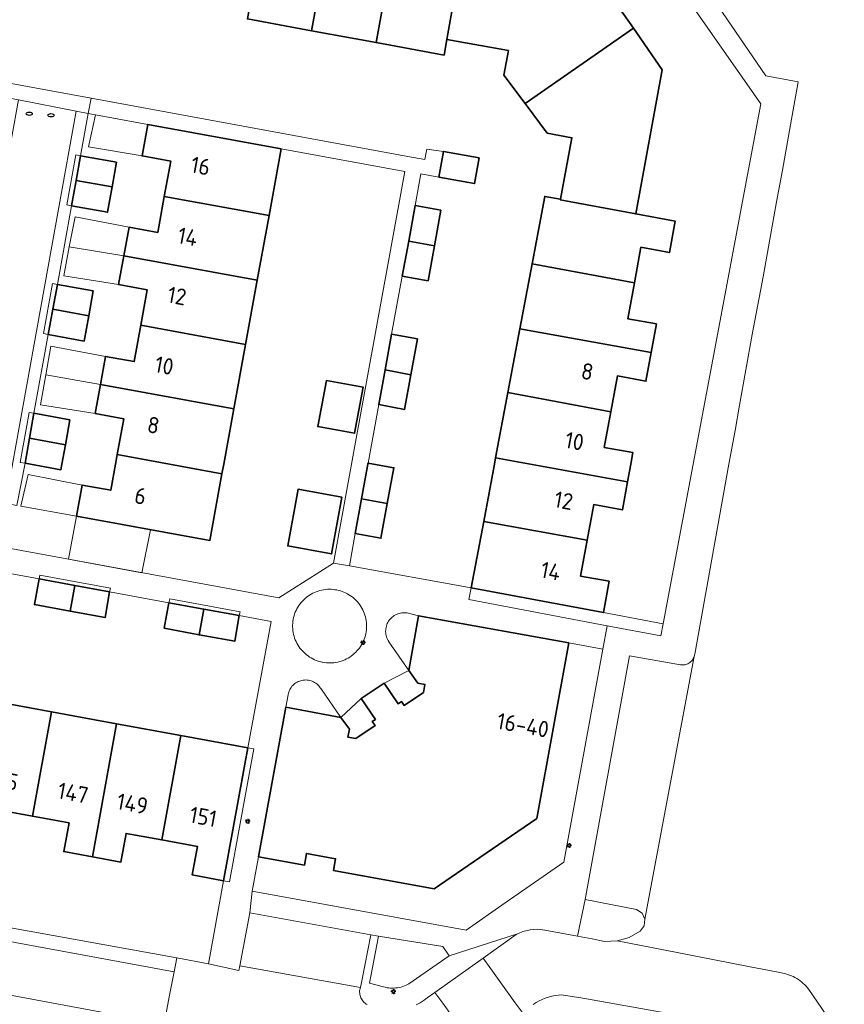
# Model space of a CAD drawing. Header units: metres. Extents: x 152610 to 160096, y 456114 to 462495.
# Tile 219 of 256: x 157317 to 157385, y 459705 to 459787. Entities that reach past the tile are written whole.
import ezdxf
from ezdxf.enums import TextEntityAlignment as Align

# ---------------------------------------------------------------- set-up
doc = ezdxf.new("R2010")
doc.units = ezdxf.units.M
doc.header["$LTSCALE"] = 0.5
doc.layers.get('0').update_dxf_attribs({"linetype": 'CONTINUOUS'})
for name, color, linetype, lineweight in [('B-PV-GR-BEPLANTING_CULTUUR_HEESTERS-GV', 251, 'CONTINUOUS', 18), ('B-PV-GR-BEPLANTING_CULTUUR_ROOS-GV', 251, 'CONTINUOUS', 18), ('B-PV-GW-TALUD_KRUIN-G', 251, 'CONTINUOUS', 18), ('B-PV-IE-MEUBILAIR-S', 251, 'CONTINUOUS', 25), ('B-PV-OG-BEBOUWING-GV', 6, 'CONTINUOUS', 35), ('B-PV-OG-BEBOUWING-T18', 1, 'CONTINUOUS', 18), ('B-PV-OG-BEBOUWING_OVERBOUWING-GV', 251, 'CONTINUOUS', 18), ('B-PV-OG-BEBOUWING_SCHUUR-GV', 251, 'CONTINUOUS', 18), ('B-PV-OG-TERREIN_BEGROEID-GV', 251, 'CONTINUOUS', 18), ('B-PV-VH-OPENVERHARDING_BETONSTRAATSTEEN-GV', 251, 'CONTINUOUS', 18), ('B-PV-VH-OPENVERHARDING_TEGEL-GV', 251, 'CONTINUOUS', 18)]:
    doc.layers.add(name, color=color, linetype=linetype, lineweight=lineweight)
doc.styles.add('NLCS-ISO-M750-T18', font='NLCS-ISO.ttf', dxfattribs={"height": 1.35})

# ---------------------------------------------------------------- blocks, each defined once
blk = doc.blocks.new('SIE-MEUBILAIR_PAAL_LICHTMAST-SO')
for points in [[(-0.62, 0), (-1, 0)], [(-0.71, 0.71), (-0.44, 0.44)], [(0, 1), (0, 0.62)], [(0.44, 0.44), (0.71, 0.71)], [(1, 0), (0.62, 0)], [(-0.71, -0.71), (-0.44, -0.44)], [(0, -0.62), (0, -1)], [(0.44, -0.44), (0.71, -0.71)]]:
    blk.add_lwpolyline(points)
blk.add_circle((0, 0), 0.5)
blk = doc.blocks.new('SIE-MEUBILAIR_PUT_RIOOLPUT-SO')
blk.add_ellipse((0, 0), major_axis=(1.25, 0), ratio=0.54)

msp = doc.modelspace()

# ---------------------------------------------------------------- linework, layer by layer
at = {"layer": 'B-PV-GR-BEPLANTING_CULTUUR_HEESTERS-GV', "flags": 128}
for points in [[(157324.79, 459739.77), (157318.98, 459740.84), (157318.92, 459740.519), (157321.859, 459739.982), (157324.73, 459739.458)], [(157365.48, 459737.74), (157354.57, 459739.8), (157354.385, 459738.818), (157365.799, 459736.663), (157370.214, 459735.829), (157370.4, 459736.82)], [(157335.49, 459737.81), (157329.69, 459738.88), (157329.63, 459738.562), (157332.494, 459738.038), (157335.43, 459737.502)], [(157349.161, 459737.727), (157349.051, 459737.732), (157348.94, 459737.73), (157348.83, 459737.719), (157348.722, 459737.7), (157348.614, 459737.674), (157348.509, 459737.639), (157348.407, 459737.598), (157348.308, 459737.549), (157348.212, 459737.493), (157348.122, 459737.43), (157348.035, 459737.361), (157347.954, 459737.286), (157347.879, 459737.205), (157347.81, 459737.119), (157347.747, 459737.028), (157347.691, 459736.932), (157347.642, 459736.833), (157347.6, 459736.731), (157347.566, 459736.626), (157347.539, 459736.519), (157347.52, 459736.41), (157347.51, 459736.3), (157347.507, 459736.189), (157347.512, 459736.079), (157347.525, 459735.969), (157347.546, 459735.861), (157347.575, 459735.754), (157347.611, 459735.65), (157347.655, 459735.548), (157347.706, 459735.45), (157347.764, 459735.356), (157347.781, 459735.332), (157349.43, 459732.96), (157350.22, 459737.49), (157349.271, 459737.714)], [(157341.033, 459732.18), (157340.925, 459732.186), (157340.817, 459732.183), (157340.709, 459732.173), (157340.602, 459732.155), (157340.497, 459732.128), (157340.394, 459732.094), (157340.294, 459732.053), (157340.197, 459732.004), (157340.104, 459731.949), (157340.015, 459731.886), (157339.932, 459731.818), (157339.853, 459731.743), (157339.78, 459731.663), (157339.714, 459731.577), (157339.654, 459731.487), (157339.6, 459731.393), (157339.554, 459731.295), (157339.515, 459731.194), (157339.484, 459731.09), (157339.46, 459730.984), (157339.457, 459730.966), (157339.28, 459729.94), (157343.8, 459729.1), (157342.176, 459731.451), (157342.118, 459731.543), (157342.054, 459731.63), (157341.984, 459731.712), (157341.907, 459731.789), (157341.826, 459731.861), (157341.739, 459731.925), (157341.648, 459731.984), (157341.552, 459732.035), (157341.453, 459732.079), (157341.351, 459732.116), (157341.247, 459732.145), (157341.141, 459732.167)], [(157336.621, 459726.501), (157336.13, 459726.59), (157334.128, 459715.62), (157334.621, 459715.531)], [(157368.206, 459713.265), (157363.96, 459714.07), (157363.35, 459711.04), (157364.538, 459710.824), (157365.56, 459710.613), (157366.603, 459710.655), (157367.605, 459710.947), (157368.508, 459711.472), (157368.84, 459711.911), (157368.898, 459712.459), (157368.664, 459712.958)], [(157346.929, 459711.064), (157346.166, 459707.188), (157347.34, 459706.87), (157347.481, 459706.833), (157347.624, 459706.804), (157347.769, 459706.783), (157347.914, 459706.77), (157348.06, 459706.765), (157348.206, 459706.768), (157348.352, 459706.779), (157348.496, 459706.797), (157348.64, 459706.824), (157348.782, 459706.859), (157348.921, 459706.901), (157349.058, 459706.951), (157349.193, 459707.008), (157349.324, 459707.072), (157349.41, 459707.12), (157352.76, 459709.44), (157352.23, 459710.2)]]:
    msp.add_lwpolyline(points, close=True, dxfattribs=at)
at = {"layer": 'B-PV-GR-BEPLANTING_CULTUUR_ROOS-GV', "flags": 128}
msp.add_lwpolyline([(157343.009, 459739.666), (157342.853, 459739.67), (157342.698, 459739.665), (157342.542, 459739.652), (157342.388, 459739.632), (157342.235, 459739.603), (157342.083, 459739.567), (157341.934, 459739.523), (157341.787, 459739.471), (157341.643, 459739.412), (157341.502, 459739.345), (157341.365, 459739.272), (157341.231, 459739.191), (157341.102, 459739.104), (157340.978, 459739.01), (157340.859, 459738.91), (157340.745, 459738.804), (157340.636, 459738.692), (157340.533, 459738.575), (157340.437, 459738.453), (157340.347, 459738.326), (157340.263, 459738.194), (157340.187, 459738.058), (157340.117, 459737.919), (157340.055, 459737.776), (157340, 459737.63), (157339.953, 459737.482), (157339.913, 459737.331), (157339.882, 459737.179), (157339.858, 459737.025), (157339.842, 459736.87), (157339.834, 459736.714), (157339.834, 459736.558), (157339.842, 459736.403), (157339.858, 459736.248), (157339.882, 459736.094), (157339.913, 459735.941), (157339.953, 459735.791), (157340, 459735.642), (157340.055, 459735.496), (157340.117, 459735.353), (157340.187, 459735.214), (157340.263, 459735.078), (157340.346, 459734.947), (157340.436, 459734.819), (157340.533, 459734.697), (157340.635, 459734.58), (157340.744, 459734.468), (157340.858, 459734.362), (157340.977, 459734.262), (157341.102, 459734.168), (157341.231, 459734.081), (157341.364, 459734), (157341.501, 459733.926), (157341.642, 459733.86), (157341.786, 459733.801), (157341.933, 459733.749), (157342.082, 459733.705), (157342.234, 459733.668), (157342.311, 459733.653), (157342.464, 459733.626), (157342.619, 459733.608), (157342.775, 459733.597), (157342.93, 459733.594), (157343.086, 459733.599), (157343.241, 459733.613), (157343.396, 459733.634), (157343.549, 459733.663), (157343.7, 459733.7), (157343.849, 459733.744), (157343.996, 459733.797), (157344.14, 459733.856), (157344.28, 459733.923), (157344.417, 459733.997), (157344.55, 459734.078), (157344.679, 459734.166), (157344.803, 459734.26), (157344.922, 459734.361), (157345.036, 459734.468), (157345.144, 459734.58), (157345.246, 459734.697), (157345.342, 459734.82), (157345.432, 459734.947), (157345.515, 459735.079), (157345.591, 459735.215), (157345.66, 459735.355), (157345.684, 459735.409), (157345.743, 459735.553), (157345.794, 459735.7), (157345.838, 459735.85), (157345.874, 459736.001), (157345.902, 459736.155), (157345.923, 459736.309), (157345.935, 459736.465), (157345.94, 459736.62), (157345.936, 459736.776), (157345.924, 459736.932), (157345.905, 459737.086), (157345.877, 459737.24), (157345.842, 459737.391), (157345.799, 459737.541), (157345.749, 459737.689), (157345.69, 459737.833), (157345.625, 459737.975), (157345.552, 459738.113), (157345.473, 459738.246), (157345.386, 459738.376), (157345.293, 459738.501), (157345.194, 459738.621), (157345.089, 459738.736), (157344.978, 459738.846), (157344.861, 459738.949), (157344.74, 459739.047), (157344.613, 459739.137), (157344.482, 459739.222), (157344.347, 459739.299), (157344.208, 459739.37), (157344.065, 459739.433), (157343.92, 459739.489), (157343.772, 459739.538), (157343.622, 459739.578), (157343.469, 459739.611), (157343.319, 459739.636), (157343.164, 459739.655)], close=True, dxfattribs=at)
at = {"layer": 'B-PV-GW-TALUD_KRUIN-G', "flags": 128}
msp.add_lwpolyline([(157342.02, 459699.12), (157334.21, 459700.59), (157332.55, 459703.21), (157329.222, 459703.825), (157313.41, 459706.75), (157294.18, 459710.24), (157274.98, 459713.79), (157256.72, 459717.09), (157237.44, 459720.6), (157218.19, 459724.12), (157210.655, 459725.494)], dxfattribs=at)
at = {"layer": 'B-PV-OG-BEBOUWING-GV', "flags": 128}
for points in [[(157343.43, 459796.775), (157341.07, 459797.21), (157340.64, 459794.85), (157337.684, 459795.39), (157336.101, 459786.719), (157341.398, 459785.747)], [(157345.79, 459796.34), (157343.43, 459796.775), (157341.398, 459785.747), (157346.714, 459784.771), (157348.3, 459793.44), (157345.35, 459793.98)], [(157354.29, 459794.78), (157351.68, 459795.26), (157351.25, 459792.9), (157348.3, 459793.44), (157346.714, 459784.771), (157352.33, 459783.74), (157352.56, 459785.03), (157353.715, 459791.525), (157353.69, 459791.53)], [(157365.58, 459789.36), (157353.715, 459791.525), (157352.56, 459785.03), (157357.64, 459784.1), (157357.27, 459782.08), (157359.022, 459779.734), (157367.955, 459785.945)], [(157370.33, 459782.53), (157367.955, 459785.945), (157359.022, 459779.734), (157360.84, 459777.3), (157362.88, 459776.92), (157361.93, 459771.84), (157361.922, 459771.797), (157368.15, 459770.633)], [(157338.89, 459776), (157327.88, 459778.01), (157327.41, 459775.42), (157329.77, 459774.99), (157329.24, 459772.07), (157337.886, 459770.492)], [(157325.3, 459774.9), (157322.341, 459775.43), (157321.972, 459773.397), (157324.929, 459772.857)], [(157355.23, 459775.27), (157352.28, 459775.79), (157351.9, 459773.67), (157354.85, 459773.14)], [(157324.929, 459772.857), (157321.972, 459773.397), (157321.594, 459771.309), (157324.55, 459770.77)], [(157337.886, 459770.492), (157329.24, 459772.07), (157328.7, 459769.1), (157326.34, 459769.53), (157325.909, 459767.188), (157336.917, 459765.178)], [(157352.07, 459770.93), (157349.95, 459771.32), (157349.41, 459768.387), (157351.534, 459767.994)], [(157361.93, 459771.84), (157360.64, 459772.08), (157359.592, 459766.505), (157368.032, 459764.946), (157368.57, 459767.88), (157370.93, 459767.44), (157371.41, 459770.03), (157368.15, 459770.63), (157368.15, 459770.633), (157361.922, 459771.797)], [(157351.534, 459767.994), (157349.41, 459768.387), (157348.88, 459765.51), (157351.01, 459765.12)], [(157336.917, 459765.178), (157325.909, 459767.188), (157325.47, 459764.8), (157327.84, 459764.37), (157327.306, 459761.442), (157335.948, 459759.865)], [(157368.032, 459764.946), (157359.592, 459766.505), (157358.587, 459761.165), (157369.42, 459759.195), (157369.85, 459761.56), (157367.49, 459761.99)], [(157323.38, 459764.28), (157320.42, 459764.82), (157320.048, 459762.767), (157323.008, 459762.227)], [(157323.008, 459762.227), (157320.048, 459762.767), (157319.67, 459760.68), (157322.63, 459760.14)], [(157335.948, 459759.865), (157327.306, 459761.442), (157326.76, 459758.45), (157324.4, 459758.88), (157323.976, 459756.56), (157334.98, 459754.551)], [(157369.42, 459759.195), (157358.587, 459761.165), (157357.595, 459755.889), (157366.085, 459754.32), (157366.63, 459757.27), (157368.99, 459756.83)], [(157350.13, 459760.32), (157348, 459760.71), (157347.462, 459757.761), (157349.591, 459757.368)], [(157349.591, 459757.368), (157347.462, 459757.761), (157346.94, 459754.9), (157349.07, 459754.51)], [(157342.618, 459756.901), (157341.902, 459753.095), (157344.95, 459752.544), (157345.663, 459756.329)], [(157334.98, 459754.551), (157323.976, 459756.56), (157323.54, 459754.17), (157325.9, 459753.74), (157325.36, 459750.788), (157334, 459749.178), (157334.15, 459750)], [(157366.085, 459754.32), (157357.595, 459755.889), (157356.582, 459750.498), (157367.467, 459748.541), (157367.736, 459750), (157367.91, 459750.94), (157365.54, 459751.37)], [(157321.46, 459753.66), (157318.49, 459754.19), (157318.122, 459752.138), (157321.083, 459751.586)], [(157321.083, 459751.586), (157318.122, 459752.138), (157317.75, 459750.06), (157320.71, 459749.53), (157320.795, 459750)], [(157334, 459749.178), (157325.36, 459750.788), (157325.216, 459750), (157324.82, 459747.84), (157322.46, 459748.27), (157321.99, 459745.69), (157333.002, 459743.7)], [(157367.467, 459748.541), (157356.582, 459750.498), (157356.488, 459750), (157355.599, 459745.272), (157364.14, 459743.706), (157364.68, 459746.65), (157367.04, 459746.22)], [(157346.497, 459750), (157346.061, 459750.08), (157346.046, 459750), (157345.52, 459747.121), (157347.645, 459746.732), (157348.19, 459749.69)], [(157343.902, 459747.267), (157340.276, 459747.926), (157339.425, 459743.251), (157343.051, 459742.591)], [(157347.645, 459746.732), (157345.52, 459747.121), (157345, 459744.27), (157347.12, 459743.88)], [(157364.14, 459743.706), (157355.599, 459745.272), (157354.57, 459739.8), (157365.48, 459737.74), (157365.96, 459740.33), (157363.6, 459740.76)], [(157321.859, 459739.982), (157318.92, 459740.519), (157318.53, 459738.41), (157321.471, 459737.869)], [(157324.73, 459739.458), (157321.859, 459739.982), (157321.471, 459737.869), (157324.35, 459737.34)], [(157332.494, 459738.038), (157329.63, 459738.562), (157329.24, 459736.45), (157332.11, 459735.921)], [(157335.43, 459737.502), (157332.494, 459738.038), (157332.11, 459735.921), (157335.05, 459735.38)], [(157362.63, 459735.24), (157350.22, 459737.49), (157349.43, 459732.96), (157350.16, 459731.93), (157350.75, 459731.82), (157350.63, 459731.16), (157349.03, 459730.09), (157348.82, 459730.41), (157348.53, 459730.22), (157347.38, 459731.92), (157345.5, 459730.65), (157346.67, 459728.93), (157346.4, 459728.75), (157346.63, 459728.42), (157345.05, 459727.36), (157344.4, 459727.48), (157344.52, 459728.13), (157343.8, 459729.1), (157339.28, 459729.94), (157337.02, 459717.61), (157340.82, 459716.92), (157340.99, 459717.88), (157343.38, 459717.44), (157343.21, 459716.48), (157351.52, 459714.95), (157355.277, 459717.538), (157359.97, 459720.77)], [(157319.942, 459729.549), (157314.547, 459730.535), (157312.549, 459719.57), (157314.91, 459719.14), (157315.34, 459721.5), (157318.36, 459720.945)], [(157325.308, 459728.568), (157319.942, 459729.549), (157318.36, 459720.945), (157321.38, 459720.39), (157320.95, 459718.03), (157323.306, 459717.6)], [(157330.599, 459727.601), (157325.308, 459728.568), (157323.306, 459717.6), (157325.66, 459717.17), (157326.09, 459719.53), (157329.035, 459718.995)], [(157336.13, 459726.59), (157330.599, 459727.601), (157329.035, 459718.995), (157331.98, 459718.46), (157331.55, 459716.1), (157334.128, 459715.62)]]:
    msp.add_lwpolyline(points, close=True, dxfattribs=at)
at = {"layer": 'B-PV-OG-BEBOUWING_OVERBOUWING-GV', "flags": 128}
for points in [[(157327.88, 459778.01), (157323.561, 459778.8), (157322.996, 459776.179), (157327.41, 459775.42)], [(157321.406, 459767.904), (157325.909, 459767.188), (157326.34, 459769.53), (157321.879, 459770.38)], [(157325.909, 459767.188), (157321.406, 459767.904), (157320.953, 459765.526), (157325.47, 459764.8)], [(157319.463, 459757.359), (157323.976, 459756.56), (157324.4, 459758.88), (157319.883, 459759.728)], [(157323.976, 459756.56), (157319.463, 459757.359), (157319.022, 459754.877), (157323.54, 459754.17)], [(157321.99, 459745.69), (157322.46, 459748.27), (157318.005, 459749.15), (157317.4, 459746.525)]]:
    msp.add_lwpolyline(points, close=True, dxfattribs=at)
at = {"layer": 'B-PV-OG-BEBOUWING_SCHUUR-GV', "flags": 128}
msp.add_lwpolyline([(157328.108, 459744.584), (157321.99, 459745.69), (157321.329, 459742.148), (157327.376, 459741.038)], close=True, dxfattribs=at)
at = {"layer": 'B-PV-OG-TERREIN_BEGROEID-GV', "flags": 128}
msp.add_lwpolyline([(157218.19, 459724.12), (157210.655, 459725.494), (157212.713, 459718.12), (157340.97, 459694.09), (157342.02, 459699.12), (157334.21, 459700.59), (157332.55, 459703.21), (157329.222, 459703.825), (157313.41, 459706.75), (157294.18, 459710.24), (157274.98, 459713.79), (157256.72, 459717.09), (157237.44, 459720.6)], close=True, dxfattribs=at)
at = {"layer": 'B-PV-VH-OPENVERHARDING_BETONSTRAATSTEEN-GV', "flags": 128}
for points in [[(157321.979, 459779.103), (157317.22, 459780.04), (157316.06, 459773.66), (157315.298, 459769.404), (157313.931, 459761.982), (157313.296, 459758.536), (157311.88, 459750.85), (157310.77, 459751.05), (157310.585, 459750), (157310.24, 459748.05), (157316.151, 459746.778)], [(157322.971, 459778.908), (157321.979, 459779.103), (157316.151, 459746.778), (157317.07, 459746.58), (157317.75, 459750.06), (157317.35, 459750.13), (157318.1, 459754.26), (157318.49, 459754.19), (157319.67, 459760.68), (157319.28, 459760.76), (157320.02, 459764.89), (157320.42, 459764.82), (157321.594, 459771.309), (157321.2, 459771.37), (157321.95, 459775.51), (157322.341, 459775.43)], [(157340.859, 459738.91), (157340.978, 459739.01), (157341.102, 459739.104), (157341.231, 459739.191), (157341.365, 459739.272), (157341.502, 459739.345), (157341.643, 459739.412), (157341.787, 459739.471), (157341.934, 459739.523), (157342.083, 459739.567), (157342.235, 459739.603), (157342.388, 459739.632), (157342.542, 459739.652), (157342.698, 459739.665), (157342.853, 459739.67), (157343.009, 459739.666), (157343.164, 459739.655), (157343.319, 459739.636), (157343.469, 459739.611), (157343.622, 459739.578), (157343.772, 459739.538), (157343.92, 459739.489), (157344.065, 459739.433), (157344.208, 459739.37), (157344.347, 459739.299), (157344.482, 459739.222), (157344.613, 459739.137), (157344.74, 459739.047), (157344.861, 459738.949), (157344.978, 459738.846), (157345.089, 459738.736), (157345.194, 459738.621), (157345.293, 459738.501), (157345.386, 459738.376), (157345.473, 459738.246), (157345.552, 459738.113), (157345.625, 459737.975), (157345.69, 459737.833), (157345.749, 459737.689), (157345.799, 459737.541), (157345.842, 459737.391), (157345.877, 459737.24), (157345.905, 459737.086), (157345.924, 459736.932), (157345.936, 459736.776), (157345.94, 459736.62), (157345.935, 459736.465), (157345.923, 459736.309), (157345.902, 459736.155), (157345.874, 459736.001), (157345.838, 459735.85), (157345.794, 459735.7), (157345.743, 459735.553), (157345.684, 459735.409), (157345.66, 459735.355), (157345.591, 459735.215), (157345.515, 459735.079), (157345.432, 459734.947), (157345.342, 459734.82), (157345.246, 459734.697), (157345.144, 459734.58), (157345.036, 459734.468), (157344.922, 459734.361), (157344.803, 459734.26), (157344.679, 459734.166), (157344.55, 459734.078), (157344.417, 459733.997), (157344.28, 459733.923), (157344.14, 459733.856), (157343.996, 459733.797), (157343.849, 459733.744), (157343.7, 459733.7), (157343.549, 459733.663), (157343.396, 459733.634), (157343.241, 459733.613), (157343.086, 459733.599), (157342.93, 459733.594), (157342.775, 459733.597), (157342.619, 459733.608), (157342.464, 459733.626), (157342.311, 459733.653), (157342.234, 459733.668), (157342.082, 459733.705), (157341.933, 459733.749), (157341.786, 459733.801), (157341.642, 459733.86), (157341.501, 459733.926), (157341.364, 459734), (157341.231, 459734.081), (157341.102, 459734.168), (157340.977, 459734.262), (157340.858, 459734.362), (157340.744, 459734.468), (157340.635, 459734.58), (157340.533, 459734.697), (157340.436, 459734.819), (157340.346, 459734.947), (157340.263, 459735.078), (157340.187, 459735.214), (157340.117, 459735.353), (157340.055, 459735.496), (157340, 459735.642), (157339.953, 459735.791), (157339.913, 459735.941), (157339.882, 459736.094), (157339.858, 459736.248), (157339.842, 459736.403), (157339.834, 459736.558), (157339.834, 459736.714), (157339.842, 459736.87), (157339.858, 459737.025), (157339.882, 459737.179), (157339.913, 459737.331), (157339.953, 459737.482), (157340, 459737.63), (157340.055, 459737.776), (157340.117, 459737.919), (157340.187, 459738.058), (157340.263, 459738.194), (157340.347, 459738.326), (157340.437, 459738.453), (157340.533, 459738.575), (157340.636, 459738.692), (157340.745, 459738.804)], [(157371.827, 459733.44), (157367.64, 459734.18), (157363.96, 459714.07), (157368.206, 459713.265), (157368.664, 459712.958), (157368.898, 459712.459), (157372.967, 459734.114), (157372.934, 459734.03), (157372.894, 459733.949), (157372.847, 459733.872), (157372.793, 459733.8), (157372.734, 459733.732), (157372.668, 459733.671), (157372.597, 459733.615), (157372.522, 459733.566), (157372.442, 459733.523), (157372.359, 459733.488), (157372.273, 459733.46), (157372.186, 459733.44), (157372.096, 459733.428), (157372.006, 459733.424), (157371.916, 459733.428)], [(157196.592, 459732.662), (157193.67, 459733.21), (157193.267, 459731.061), (157192.838, 459728.769), (157198.94, 459727.63), (157199.678, 459727.495), (157210.655, 459725.494), (157218.19, 459724.12), (157237.44, 459720.6), (157256.72, 459717.09), (157274.98, 459713.79), (157294.18, 459710.24), (157313.41, 459706.75), (157329.222, 459703.825), (157329.673, 459706.173), (157330.047, 459708.12), (157196.604, 459732.727)], [(157198.25, 459733.44), (157196.781, 459733.687), (157196.604, 459732.727), (157330.047, 459708.12), (157330.264, 459709.253), (157289.73, 459716.59), (157289.74, 459716.646), (157281.29, 459718.22), (157278.215, 459718.779), (157276.253, 459719.135), (157274.183, 459719.511), (157271.16, 459720.06), (157262.62, 459721.57)], [(157346.28, 459711.17), (157336.29, 459712.97), (157335.464, 459708.609), (157345.42, 459706.82), (157345.53, 459707.36)], [(157356.19, 459708.35), (157355.562, 459709.248), (157351.566, 459706.409), (157352.22, 459705.53), (157352.966, 459704.483), (157354.169, 459702.796), (157354.817, 459701.943), (157358.777, 459704.775), (157358.193, 459705.553), (157357.019, 459707.193)]]:
    msp.add_lwpolyline(points, close=True, dxfattribs=at)
for points in [[(157316.055, 459741.043), (157318.92, 459740.519), (157318.98, 459740.84), (157324.79, 459739.77), (157324.73, 459739.458), (157329.63, 459738.562), (157329.69, 459738.88), (157335.49, 459737.81), (157335.43, 459737.502), (157338.07, 459737.02), (157336.13, 459726.59), (157336.621, 459726.501), (157334.621, 459715.531), (157334.128, 459715.62), (157332.88, 459708.78), (157335.39, 459708.22), (157335.464, 459708.609), (157336.29, 459712.97), (157336.49, 459714.76), (157337.02, 459717.61), (157339.28, 459729.94), (157339.457, 459730.966), (157339.46, 459730.984), (157339.484, 459731.09), (157339.515, 459731.194), (157339.554, 459731.295), (157339.6, 459731.393), (157339.654, 459731.487), (157339.714, 459731.577), (157339.78, 459731.663), (157339.853, 459731.743), (157339.932, 459731.818), (157340.015, 459731.886), (157340.104, 459731.949), (157340.197, 459732.004), (157340.294, 459732.053), (157340.394, 459732.094), (157340.497, 459732.128), (157340.602, 459732.155), (157340.709, 459732.173), (157340.817, 459732.183), (157340.925, 459732.186), (157341.033, 459732.18), (157341.141, 459732.167), (157341.247, 459732.145), (157341.351, 459732.116), (157341.453, 459732.079), (157341.552, 459732.035), (157341.648, 459731.984), (157341.739, 459731.925), (157341.826, 459731.861), (157341.907, 459731.789), (157341.984, 459731.712), (157342.054, 459731.63), (157342.118, 459731.543), (157342.176, 459731.451), (157343.8, 459729.1), (157345.5, 459730.65), (157347.38, 459731.92), (157349.43, 459732.96), (157347.781, 459735.332), (157347.764, 459735.356), (157347.706, 459735.45), (157347.655, 459735.548), (157347.611, 459735.65), (157347.575, 459735.754), (157347.546, 459735.861), (157347.525, 459735.969), (157347.512, 459736.079), (157347.507, 459736.189), (157347.51, 459736.3), (157347.52, 459736.41), (157347.539, 459736.519), (157347.566, 459736.626), (157347.6, 459736.731), (157347.642, 459736.833), (157347.691, 459736.932), (157347.747, 459737.028), (157347.81, 459737.119), (157347.879, 459737.205), (157347.954, 459737.286), (157348.035, 459737.361), (157348.122, 459737.43), (157348.212, 459737.493), (157348.308, 459737.549), (157348.407, 459737.598), (157348.509, 459737.639), (157348.614, 459737.674), (157348.722, 459737.7), (157348.83, 459737.719), (157348.94, 459737.73), (157349.051, 459737.732), (157349.161, 459737.727), (157349.271, 459737.714), (157350.22, 459737.49), (157362.63, 459735.24), (157365.44, 459734.72), (157365.799, 459736.663), (157354.385, 459738.818), (157354.57, 459739.8), (157344.52, 459741.59), (157343.21, 459741.82), (157338.69, 459738.96), (157316.42, 459743.05)], [(157385.356, 459702.401), (157382.416, 459706.659), (157382.313, 459706.791), (157382.203, 459706.918), (157382.088, 459707.039), (157381.966, 459707.155), (157381.84, 459707.264), (157381.708, 459707.368), (157381.572, 459707.465), (157381.431, 459707.556), (157381.286, 459707.639), (157381.137, 459707.716), (157380.985, 459707.786), (157380.829, 459707.848), (157380.671, 459707.902), (157380.531, 459707.944), (157379.75, 459708.12), (157377.591, 459708.532), (157371.552, 459709.702), (157366.603, 459710.655), (157365.56, 459710.613), (157364.538, 459710.824), (157363.35, 459711.04), (157360.647, 459711.551), (157360.04, 459711.626), (157359.429, 459711.587), (157358.836, 459711.436), (157358.457, 459711.261), (157358.28, 459711.179), (157355.562, 459709.248), (157356.19, 459708.35), (157357.019, 459707.193), (157358.193, 459705.553), (157358.777, 459704.775)], [(157345.987, 459705.406), (157345.903, 459705.455), (157345.824, 459705.512), (157345.749, 459705.574), (157345.68, 459705.642), (157345.616, 459705.716), (157345.559, 459705.795), (157345.509, 459705.878), (157345.465, 459705.965), (157345.429, 459706.055), (157345.4, 459706.148), (157345.379, 459706.243), (157345.366, 459706.34), (157345.361, 459706.437), (157345.364, 459706.534), (157345.375, 459706.631), (157345.394, 459706.726), (157345.42, 459706.82), (157335.464, 459708.609), (157335.39, 459708.22), (157332.88, 459708.78), (157330.264, 459709.253), (157330.047, 459708.12), (157329.673, 459706.173), (157329.222, 459703.825)], [(157352.966, 459704.483), (157352.22, 459705.53), (157351.566, 459706.409), (157350.936, 459705.961), (157350.834, 459705.879), (157350.681, 459705.765), (157350.523, 459705.658), (157350.361, 459705.557), (157350.195, 459705.463), (157350.025, 459705.377)], [(157359.688, 459705.427), (157359.926, 459705.573), (157360.171, 459705.707), (157360.424, 459705.825), (157360.683, 459705.93), (157360.947, 459706.019), (157361.216, 459706.093), (157361.489, 459706.151), (157361.765, 459706.194), (157362.03, 459706.22), (157363.77, 459705.93), (157376.13, 459703.73)], [(157376.13, 459703.73), (157363.77, 459705.93), (157362.03, 459706.22), (157361.765, 459706.194), (157361.489, 459706.151), (157361.216, 459706.093), (157360.947, 459706.019), (157360.683, 459705.93), (157360.424, 459705.825), (157360.171, 459705.707), (157359.926, 459705.573), (157359.688, 459705.427)]]:
    msp.add_lwpolyline(points, dxfattribs=at)
at = {"layer": 'B-PV-VH-OPENVERHARDING_TEGEL-GV', "flags": 128}
for points in [[(157365.88, 459797.72), (157378.47, 459779.72), (157372.879, 459750), (157370.4, 459736.82), (157370.214, 459735.829), (157365.799, 459736.663), (157365.44, 459734.72), (157362.2, 459717.17), (157357.38, 459713.811), (157354.15, 459711.56), (157336.49, 459714.76), (157336.29, 459712.97), (157346.28, 459711.17), (157346.929, 459711.064), (157352.23, 459710.2), (157352.76, 459709.44), (157358.457, 459711.261), (157358.836, 459711.436), (157359.429, 459711.587), (157360.04, 459711.626), (157360.647, 459711.551), (157363.35, 459711.04), (157363.96, 459714.07), (157367.64, 459734.18), (157371.827, 459733.44), (157371.916, 459733.428), (157372.006, 459733.424), (157372.096, 459733.428), (157372.186, 459733.44), (157372.273, 459733.46), (157372.359, 459733.488), (157372.442, 459733.523), (157372.522, 459733.566), (157372.597, 459733.615), (157372.668, 459733.671), (157372.734, 459733.732), (157372.793, 459733.8), (157372.847, 459733.872), (157372.894, 459733.949), (157372.934, 459734.03), (157372.967, 459734.114), (157372.992, 459734.2), (157372.994, 459734.21), (157373.004, 459734.26), (157373.013, 459734.311), (157375.825, 459750), (157376.34, 459752.76), (157376.7, 459754.86), (157377.76, 459760.69), (157378.65, 459765.44), (157379.76, 459771.63), (157380.25, 459774.25), (157380.922, 459777.985), (157381.56, 459781.53), (157378.88, 459782.03), (157368.21, 459797.63)], [(157280.4, 459786.729), (157285.31, 459785.83), (157286.275, 459785.661), (157291.01, 459784.83), (157303.229, 459782.596), (157301.331, 459772.184), (157302.92, 459771.894), (157304.8, 459782.309), (157317.22, 459780.04), (157321.979, 459779.103), (157322.971, 459778.908), (157323.213, 459780.168), (157323.202, 459780.17), (157285.527, 459787.079)], [(157350.025, 459705.377), (157350.195, 459705.463), (157350.361, 459705.557), (157350.523, 459705.658), (157350.681, 459705.765), (157350.834, 459705.879), (157350.936, 459705.961), (157351.566, 459706.409), (157355.562, 459709.248), (157358.28, 459711.179), (157358.457, 459711.261), (157352.76, 459709.44), (157349.41, 459707.12), (157349.324, 459707.072), (157349.193, 459707.008), (157349.058, 459706.951), (157348.921, 459706.901), (157348.782, 459706.859), (157348.64, 459706.824), (157348.496, 459706.797), (157348.352, 459706.779), (157348.206, 459706.768), (157348.06, 459706.765), (157347.914, 459706.77), (157347.769, 459706.783), (157347.624, 459706.804), (157347.481, 459706.833), (157347.34, 459706.87), (157346.166, 459707.188), (157346.929, 459711.064), (157346.28, 459711.17), (157345.53, 459707.36), (157345.42, 459706.82), (157345.394, 459706.726), (157345.375, 459706.631), (157345.364, 459706.534), (157345.361, 459706.437), (157345.366, 459706.34), (157345.379, 459706.243), (157345.4, 459706.148), (157345.429, 459706.055), (157345.465, 459705.965), (157345.509, 459705.878), (157345.559, 459705.795), (157345.616, 459705.716), (157345.68, 459705.642), (157345.749, 459705.574), (157345.824, 459705.512), (157345.903, 459705.455), (157345.987, 459705.406)]]:
    msp.add_lwpolyline(points, dxfattribs=at)
msp.add_lwpolyline([(157349.326, 459775.379), (157323.213, 459780.168), (157322.971, 459778.908), (157327.88, 459778.01), (157338.89, 459776), (157349.1, 459774.14), (157344.701, 459750), (157343.21, 459741.82), (157344.52, 459741.59), (157345, 459744.27), (157345.52, 459747.121), (157346.046, 459750), (157346.061, 459750.08), (157346.94, 459754.9), (157347.462, 459757.761), (157348, 459760.71), (157348.88, 459765.51), (157349.41, 459768.387), (157349.95, 459771.32), (157350.42, 459773.93), (157351.9, 459773.67), (157352.28, 459775.79), (157350.9, 459775.98), (157350.74, 459775.12)], close=True, dxfattribs=at)

# ---------------------------------------------------------------- block references
at = {"layer": 'B-PV-IE-MEUBILAIR-S', "xscale": 0.2, "yscale": 0.2, "zscale": 0.2}
for name, p in [('SIE-MEUBILAIR_PUT_RIOOLPUT-SO', (157318.102, 459778.899)), ('SIE-MEUBILAIR_PUT_RIOOLPUT-SO', (157319.893, 459778.777)), ('SIE-MEUBILAIR_PAAL_LICHTMAST-SO', (157345.64, 459735.274)), ('SIE-MEUBILAIR_PAAL_LICHTMAST-SO', (157336.124, 459720.529)), ('SIE-MEUBILAIR_PAAL_LICHTMAST-SO', (157362.647, 459718.537)), ('SIE-MEUBILAIR_PAAL_LICHTMAST-SO', (157348.148, 459706.477))]:
    msp.add_blockref(name, p, dxfattribs=at)

# ---------------------------------------------------------------- texts
at = {"layer": 'B-PV-OG-BEBOUWING-T18', "style": 'NLCS-ISO-M750-T18'}
for s, rotation, p in [('16', 349.7, (157332.238, 459774.59)), ('14', 349.6, (157331.177, 459768.749)), ('12', 349.6, (157330.292, 459763.869)), ('10', 349.6, (157329.241, 459758.122)), ('8', 349.7, (157364.15, 459757.634)), ('8', 349.7, (157328.344, 459753.209)), ('10', 349.5, (157363.093, 459751.884)), ('6', 349.7, (157327.277, 459747.368)), ('12', 349.6, (157362.2, 459746.987)), ('14', 349.5, (157361.13, 459741.169)), ('16-40', 349.6, (157358.841, 459728.457)), ('145', 349.7, (157315.911, 459723.937)), ('147', 349.6, (157321.713, 459722.873)), ('149', 349.6, (157326.615, 459721.977)), ('151', 349.5, (157332.458, 459720.906))]:
    msp.add_text(s, height=1.35, rotation=rotation, dxfattribs=at).set_placement(p, align=Align.MIDDLE)

doc.saveas('drawing.dxf')
